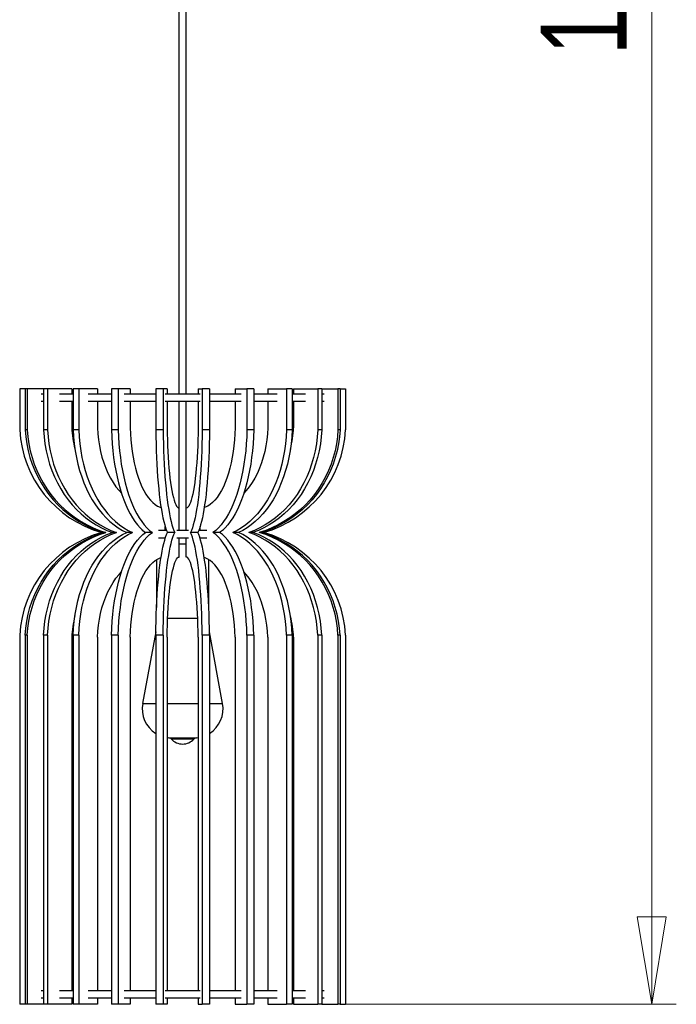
# Model space of a CAD drawing. Header units: millimetres. Extents: x 124 to 182, y 72 to 201.
# Tile 1 of 4: x 124 to 151, y 72 to 112. Entities that reach past the tile are written whole.
import ezdxf

# ---------------------------------------------------------------- set-up
doc = ezdxf.new("R2010")
doc.units = ezdxf.units.MM
doc.styles.add('SLDTEXTSTYLE0', font='TXT', dxfattribs={"width": 0.75})
doc.dimstyles.new('SLDDIMSTYLE0', dxfattribs={"dimtxt": 3.5, "dimasz": 3.556, "dimexe": 0, "dimexo": 0.0625, "dimgap": 0.875, "dimtad": 1, "dimdec": 0, "dimlfac": 20, "dimrnd": 1e-09, "dimzin": 12, "dimdsep": 46, "dimtxsty": 'SLDTEXTSTYLE0', "dimblk1": 'CLOSED', "dimblk2": 'CLOSED', "dimsah": 1, "dimcen": 0.09, "dimadec": 0, "dimazin": 3, "dimtfac": 1, "dimtdec": 0, "dimtofl": 0, "dimtmove": 0, "dimatfit": 3, "dimldrblk": 'CLOSED', "dimfxl": 0, "dimfrac": 2, "dimtolj": 1, "dimtzin": 12, "dimarcsym": 0})

# ---------------------------------------------------------------- blocks, each defined once
blk = doc.blocks.new('_Closed')
at = {"color": 0, "linetype": 'ByBlock', "lineweight": -2}
for p, q in [((-1, 0.166667), (0, 0)), ((-1, 0.166667), (-1, -0.166667)), ((0, 0), (-1, -0.166667)), ((0, 0), (-1, 0))]:
    blk.add_line(p, q, dxfattribs=at)
blk = doc.blocks.new('_D')
at = {"color": 7, "linetype": 'Continuous', "lineweight": 0}
for p, q in [((133.072, 151.524), (150.767, 151.524)), ((149.767, 151.524), (149.767, 71.524)), ((135.923, 71.524), (150.767, 71.524))]:
    blk.add_line(p, q, dxfattribs=at)
at = {"color": 7, "linetype": 'Continuous', "lineweight": 18, "xscale": 3.556, "yscale": 3.556}
for p, rotation in [((149.767, 151.524, -7.485), 90.0000000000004), ((149.767, 71.524, -7.485), 270.0000000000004)]:
    blk.add_blockref('_Closed', p, dxfattribs=dict(at, rotation=rotation))
at = {"color": 7, "linetype": 'Continuous', "lineweight": 18, "insert": (145.255, 110.084), "char_height": 3.5, "attachment_point": 1, "rotation": 90, "style": 'SLDTEXTSTYLE0'}
blk.add_mtext('1600', dxfattribs=at)

msp = doc.modelspace()

# ---------------------------------------------------------------- linework, layer by layer
at = {"color": 7, "linetype": 'Continuous', "lineweight": 25}
for p, q in [((130.547, 147.724), (130.547, 96.317)), ((130.847, 96.317), (130.847, 147.724)), ((124.072, 96.524), (124.072, 94.857)), ((124.299, 96.524), (124.072, 96.524)), ((124.383, 96.524), (124.299, 96.524)), ((124.299, 96.524), (124.299, 94.857)), ((124.383, 96.524), (124.383, 94.857)), ((125.043, 96.524), (124.383, 96.524)), ((125.043, 96.524), (125.043, 94.857)), ((125.205, 96.524), (125.043, 96.524)), ((125.205, 96.524), (125.205, 94.857)), ((126.187, 96.524), (125.205, 96.524)), ((126.187, 96.524), (126.187, 96.317)), ((126.246, 96.524), (126.246, 94.857)), ((126.472, 96.524), (126.246, 96.524)), ((126.472, 96.524), (126.472, 94.857)), ((127.236, 96.524), (126.472, 96.524)), ((127.236, 96.524), (127.236, 96.317)), ((127.809, 96.524), (127.809, 94.857)), ((128.082, 96.524), (127.809, 96.524)), ((128.082, 96.524), (128.082, 94.857)), ((128.566, 96.524), (128.082, 96.524)), ((128.566, 96.524), (128.566, 96.317)), ((129.903, 96.524), (129.606, 96.524)), ((129.606, 96.524), (129.606, 94.857)), ((129.903, 96.524), (129.903, 94.857)), ((130.069, 96.524), (129.903, 96.524)), ((130.069, 96.524), (130.069, 96.317)), ((131.326, 96.524), (131.326, 96.317)), ((131.326, 96.524), (131.492, 96.524)), ((131.492, 96.524), (131.492, 94.857)), ((131.789, 96.524), (131.492, 96.524)), ((131.789, 96.524), (131.789, 94.857)), ((132.829, 96.524), (132.829, 96.317)), ((132.829, 96.524), (133.313, 96.524)), ((133.313, 96.524), (133.313, 94.857)), ((133.586, 96.524), (133.313, 96.524)), ((133.586, 96.524), (133.586, 94.857)), ((134.159, 96.524), (134.159, 96.317)), ((134.159, 96.524), (134.923, 96.524)), ((134.923, 96.524), (134.923, 94.857)), ((135.149, 96.524), (134.923, 96.524)), ((135.149, 96.524), (135.149, 94.857)), ((135.208, 96.524), (135.208, 96.317)), ((135.208, 96.524), (136.19, 96.524)), ((136.19, 96.524), (136.19, 94.857)), ((136.352, 96.524), (136.19, 96.524)), ((136.352, 96.524), (137.012, 96.524)), ((136.352, 96.524), (136.352, 94.857)), ((137.012, 96.524), (137.012, 94.857)), ((137.096, 96.524), (137.012, 96.524)), ((137.096, 96.524), (137.322, 96.524)), ((137.096, 96.524), (137.096, 94.857)), ((137.322, 96.524), (137.322, 94.857)), ((125.043, 96.317), (124.945, 96.317)), ((125.043, 96.017), (124.945, 96.017)), ((126.246, 96.317), (125.698, 96.317)), ((126.246, 96.017), (125.698, 96.017)), ((126.187, 96.017), (126.187, 94.948)), ((127.809, 96.317), (126.856, 96.317)), ((127.809, 96.017), (126.856, 96.017)), ((127.236, 96.017), (127.236, 94.948)), ((129.606, 96.317), (128.325, 96.317)), ((129.606, 96.017), (128.325, 96.017)), ((128.566, 96.017), (128.566, 94.948)), ((131.409, 96.317), (129.986, 96.317)), ((131.409, 96.017), (129.986, 96.017)), ((130.069, 96.017), (130.069, 94.948)), ((130.547, 96.017), (130.547, 91.687)), ((130.847, 91.687), (130.847, 96.017)), ((131.326, 96.017), (131.326, 94.948)), ((133.07, 96.317), (131.789, 96.317)), ((133.07, 96.017), (131.789, 96.017)), ((132.829, 96.017), (132.829, 94.948)), ((134.539, 96.317), (133.586, 96.317)), ((134.539, 96.017), (133.586, 96.017)), ((134.159, 96.017), (134.159, 94.948)), ((135.697, 96.317), (135.149, 96.317)), ((135.697, 96.017), (135.149, 96.017)), ((135.208, 96.017), (135.208, 94.948)), ((136.45, 96.317), (136.352, 96.317)), ((136.45, 96.017), (136.352, 96.017)), ((124.383, 94.857), (124.299, 94.857)), ((125.205, 94.857), (125.043, 94.857)), ((126.472, 94.857), (126.246, 94.857)), ((128.082, 94.857), (127.809, 94.857)), ((129.903, 94.857), (129.606, 94.857)), ((131.789, 94.857), (131.492, 94.857)), ((133.586, 94.857), (133.313, 94.857)), ((135.149, 94.857), (134.923, 94.857)), ((136.352, 94.857), (136.19, 94.857)), ((137.096, 94.857), (137.012, 94.857)), ((130.555, 90.767), (130.555, 91.686)), ((130.84, 90.767), (130.84, 91.686)), ((129.986, 90.767), (129.986, 90.936)), ((131.409, 90.767), (131.409, 90.936)), ((127.581, 90.69), (127.497, 90.69)), ((128.009, 90.69), (127.847, 90.69)), ((128.655, 90.69), (128.429, 90.69)), ((129.092, 90.767), (129.045, 90.767)), ((129.467, 90.69), (129.194, 90.69)), ((130.046, 90.767), (129.713, 90.767)), ((129.986, 90.467), (129.713, 90.467)), ((129.986, 90.445), (129.986, 90.467)), ((130.378, 90.69), (130.081, 90.69)), ((130.933, 90.767), (130.462, 90.767)), ((130.933, 90.467), (130.462, 90.467)), ((130.555, 89.694), (130.555, 90.467)), ((130.84, 89.694), (130.84, 90.467)), ((131.314, 90.69), (131.017, 90.69)), ((131.682, 90.767), (131.349, 90.767)), ((131.682, 90.467), (131.402, 90.467)), ((131.409, 90.445), (131.409, 90.467)), ((132.201, 90.69), (131.928, 90.69)), ((132.35, 90.767), (132.303, 90.767)), ((132.966, 90.69), (132.74, 90.69)), ((133.548, 90.69), (133.386, 90.69)), ((133.898, 90.69), (133.814, 90.69)), ((129.635, 89.588), (129.635, 87.644)), ((131.76, 87.644), (131.76, 89.588)), ((130.088, 87.217), (130.697, 87.217)), ((130.697, 87.217), (131.307, 87.217)), ((124.072, 86.524), (124.072, 71.524)), ((124.383, 86.524), (124.299, 86.524)), ((124.299, 86.524), (124.299, 71.524)), ((124.383, 86.524), (124.383, 71.524)), ((125.205, 86.524), (125.043, 86.524)), ((125.043, 86.524), (125.043, 71.524)), ((125.205, 86.524), (125.205, 71.524)), ((126.187, 86.433), (126.187, 72.067)), ((126.472, 86.524), (126.246, 86.524)), ((126.246, 86.524), (126.246, 71.524)), ((126.472, 86.524), (126.472, 71.524)), ((127.236, 86.433), (127.236, 72.067)), ((128.082, 86.524), (127.809, 86.524)), ((127.809, 86.524), (127.809, 71.524)), ((128.082, 86.524), (128.082, 71.524)), ((128.566, 86.433), (128.566, 72.067)), ((129.607, 86.657), (129.072, 83.748)), ((129.903, 86.524), (129.606, 86.524)), ((129.606, 86.524), (129.606, 71.524)), ((129.903, 86.524), (129.903, 71.524)), ((130.069, 86.433), (130.069, 72.067)), ((131.326, 86.433), (131.326, 72.067)), ((131.789, 86.524), (131.492, 86.524)), ((131.492, 86.524), (131.492, 71.524)), ((132.322, 83.748), (131.787, 86.657)), ((131.789, 86.524), (131.789, 71.524)), ((132.829, 86.433), (132.829, 72.067)), ((133.313, 86.524), (133.313, 71.524)), ((133.586, 86.524), (133.313, 86.524)), ((133.586, 86.524), (133.586, 71.524)), ((134.159, 86.433), (134.159, 72.067)), ((134.923, 86.524), (134.923, 71.524)), ((135.149, 86.524), (134.923, 86.524)), ((135.149, 86.524), (135.149, 71.524)), ((135.208, 86.433), (135.208, 72.067)), ((136.19, 86.524), (136.19, 71.524)), ((136.352, 86.524), (136.19, 86.524)), ((136.352, 86.524), (136.352, 71.524)), ((137.012, 86.524), (137.012, 71.524)), ((137.096, 86.524), (137.012, 86.524)), ((137.096, 86.524), (137.096, 71.524)), ((137.322, 86.524), (137.322, 71.524)), ((130.069, 82.359), (130.136, 82.352)), ((131.258, 82.352), (131.326, 82.359)), ((125.043, 72.067), (124.945, 72.067)), ((126.246, 72.067), (125.698, 72.067)), ((127.809, 72.067), (126.856, 72.067)), ((129.606, 72.067), (128.325, 72.067)), ((131.409, 72.067), (129.986, 72.067)), ((133.07, 72.067), (131.789, 72.067)), ((134.539, 72.067), (133.586, 72.067)), ((135.697, 72.067), (135.149, 72.067)), ((136.45, 72.067), (136.352, 72.067)), ((125.043, 71.767), (124.945, 71.767)), ((126.246, 71.767), (125.698, 71.767)), ((126.187, 71.767), (126.187, 71.524)), ((127.809, 71.767), (126.856, 71.767)), ((127.236, 71.767), (127.236, 71.524)), ((129.606, 71.767), (128.325, 71.767)), ((128.566, 71.767), (128.566, 71.524)), ((131.409, 71.767), (129.986, 71.767)), ((130.069, 71.767), (130.069, 71.524)), ((131.326, 71.767), (131.326, 71.524)), ((133.07, 71.767), (131.789, 71.767)), ((132.829, 71.767), (132.829, 71.524)), ((134.539, 71.767), (133.586, 71.767)), ((134.159, 71.767), (134.159, 71.524)), ((135.697, 71.767), (135.149, 71.767)), ((135.208, 71.767), (135.208, 71.524)), ((136.45, 71.767), (136.352, 71.767)), ((124.299, 71.524), (124.072, 71.524)), ((124.383, 71.524), (124.299, 71.524)), ((125.043, 71.524), (124.383, 71.524)), ((125.205, 71.524), (125.043, 71.524)), ((126.187, 71.524), (125.205, 71.524)), ((126.472, 71.524), (126.246, 71.524)), ((127.236, 71.524), (126.472, 71.524)), ((128.082, 71.524), (127.809, 71.524)), ((128.566, 71.524), (128.082, 71.524)), ((129.903, 71.524), (129.606, 71.524)), ((130.069, 71.524), (129.903, 71.524)), ((131.326, 71.524), (131.492, 71.524)), ((131.789, 71.524), (131.492, 71.524)), ((132.829, 71.524), (133.313, 71.524)), ((133.586, 71.524), (133.313, 71.524)), ((134.159, 71.524), (134.923, 71.524)), ((135.149, 71.524), (134.923, 71.524)), ((135.208, 71.524), (136.19, 71.524)), ((136.352, 71.524), (136.19, 71.524)), ((136.352, 71.524), (137.012, 71.524)), ((137.096, 71.524), (137.012, 71.524)), ((137.096, 71.524), (137.322, 71.524))]:
    msp.add_line(p, q, dxfattribs=at)
at = {"color": 8, "linetype": 'Continuous', "lineweight": 25}
for p, q in [((130.697, 90.217), (130.555, 90.217)), ((130.84, 90.217), (130.697, 90.217)), ((129.072, 83.748), (129.606, 83.748)), ((130.069, 83.748), (131.326, 83.748)), ((131.789, 83.748), (132.322, 83.748)), ((130.136, 82.352), (131.041, 82.352)), ((130.235, 82.303), (130.981, 82.303)), ((130.981, 82.303), (131.16, 82.303)), ((131.041, 82.352), (131.258, 82.352))]:
    msp.add_line(p, q, dxfattribs=at)
at = {"color": 7, "linetype": 'Continuous', "lineweight": 25, "flags": 128}
for points in [[(124.299, 94.857), (124.322, 94.573), (124.362, 94.292), (124.419, 94.013), (124.492, 93.739), (124.582, 93.47), (124.687, 93.207), (124.808, 92.952), (124.943, 92.705), (125.093, 92.467), (125.257, 92.239), (125.434, 92.023), (125.624, 91.818), (125.826, 91.626), (126.038, 91.447), (126.261, 91.282), (126.493, 91.132), (126.734, 90.998), (126.982, 90.879), (127.237, 90.776), (127.497, 90.69)], [(124.383, 94.857), (124.406, 94.573), (124.447, 94.292), (124.503, 94.013), (124.577, 93.739), (124.666, 93.47), (124.771, 93.207), (124.892, 92.952), (125.028, 92.705), (125.178, 92.467), (125.342, 92.239), (125.519, 92.023), (125.709, 91.818), (125.91, 91.626), (126.123, 91.447), (126.345, 91.282), (126.577, 91.132), (126.818, 90.998), (127.066, 90.879), (127.321, 90.776), (127.581, 90.69)], [(125.043, 94.857), (125.064, 94.573), (125.099, 94.292), (125.149, 94.013), (125.213, 93.739), (125.291, 93.47), (125.383, 93.207), (125.489, 92.952), (125.608, 92.705), (125.74, 92.467), (125.884, 92.239), (126.039, 92.023), (126.205, 91.818), (126.382, 91.626), (126.568, 91.447), (126.764, 91.282), (126.967, 91.132), (127.178, 90.998), (127.396, 90.879), (127.619, 90.776), (127.847, 90.69)], [(125.205, 94.857), (125.226, 94.573), (125.261, 94.292), (125.311, 94.013), (125.375, 93.739), (125.453, 93.47), (125.546, 93.207), (125.651, 92.952), (125.77, 92.705), (125.902, 92.467), (126.046, 92.239), (126.201, 92.023), (126.367, 91.818), (126.544, 91.626), (126.73, 91.447), (126.926, 91.282), (127.129, 91.132), (127.34, 90.998), (127.558, 90.879), (127.781, 90.776), (128.009, 90.69)], [(126.246, 94.857), (126.262, 94.573), (126.289, 94.292), (126.328, 94.013), (126.378, 93.739), (126.439, 93.47), (126.511, 93.207), (126.593, 92.952), (126.686, 92.705), (126.788, 92.467), (126.9, 92.239), (127.021, 92.023), (127.15, 91.818), (127.288, 91.626), (127.433, 91.447), (127.585, 91.282), (127.743, 91.132), (127.908, 90.998), (128.077, 90.879), (128.251, 90.776), (128.429, 90.69)], [(126.472, 94.857), (126.488, 94.573), (126.516, 94.292), (126.554, 94.013), (126.604, 93.739), (126.666, 93.47), (126.737, 93.207), (126.82, 92.952), (126.912, 92.705), (127.015, 92.467), (127.127, 92.239), (127.248, 92.023), (127.377, 91.818), (127.515, 91.626), (127.66, 91.447), (127.812, 91.282), (127.97, 91.132), (128.134, 90.998), (128.304, 90.879), (128.478, 90.776), (128.655, 90.69)], [(127.236, 94.948), (127.25, 94.7), (127.275, 94.455), (127.312, 94.213), (127.36, 93.976), (127.419, 93.745), (127.489, 93.521), (127.57, 93.306), (127.66, 93.1), (127.76, 92.904), (127.87, 92.72), (127.987, 92.549), (128.112, 92.391), (128.209, 92.284)], [(127.809, 94.857), (127.819, 94.573), (127.836, 94.292), (127.861, 94.013), (127.893, 93.739), (127.931, 93.47), (127.977, 93.207), (128.029, 92.952), (128.088, 92.705), (128.153, 92.467), (128.224, 92.239), (128.301, 92.023), (128.383, 91.818), (128.47, 91.626), (128.562, 91.447), (128.658, 91.282), (128.759, 91.132), (128.863, 90.998), (128.971, 90.879), (129.081, 90.776), (129.194, 90.69)], [(128.082, 94.857), (128.092, 94.573), (128.109, 94.292), (128.134, 94.013), (128.166, 93.739), (128.204, 93.47), (128.25, 93.207), (128.302, 92.952), (128.361, 92.705), (128.426, 92.467), (128.497, 92.239), (128.574, 92.023), (128.656, 91.818), (128.743, 91.626), (128.835, 91.447), (128.931, 91.282), (129.032, 91.132), (129.136, 90.998), (129.243, 90.879), (129.354, 90.776), (129.467, 90.69)], [(128.566, 94.948), (128.575, 94.7), (128.591, 94.455), (128.614, 94.213), (128.645, 93.976), (128.682, 93.745), (128.727, 93.521), (128.778, 93.306), (128.835, 93.1), (128.899, 92.904), (128.968, 92.72), (129.043, 92.549), (129.122, 92.391), (129.206, 92.247), (129.295, 92.119), (129.386, 92.006), (129.481, 91.909), (129.579, 91.83), (129.679, 91.767), (129.78, 91.722), (129.819, 91.71)], [(129.606, 94.857), (129.61, 94.573), (129.616, 94.292), (129.624, 94.013), (129.635, 93.739), (129.648, 93.47), (129.664, 93.207), (129.682, 92.952), (129.702, 92.705), (129.724, 92.467), (129.748, 92.239), (129.775, 92.023), (129.803, 91.818), (129.833, 91.626), (129.864, 91.447), (129.897, 91.282), (129.932, 91.132), (129.967, 90.998), (130.004, 90.879), (130.042, 90.776), (130.081, 90.69)], [(129.903, 94.857), (129.907, 94.573), (129.913, 94.292), (129.921, 94.013), (129.932, 93.739), (129.945, 93.47), (129.961, 93.207), (129.979, 92.952), (129.999, 92.705), (130.021, 92.467), (130.045, 92.239), (130.072, 92.023), (130.1, 91.818), (130.13, 91.626), (130.161, 91.447), (130.194, 91.282), (130.229, 91.132), (130.264, 90.998), (130.301, 90.879), (130.339, 90.776), (130.378, 90.69)], [(130.069, 94.948), (130.072, 94.7), (130.078, 94.455), (130.086, 94.213), (130.096, 93.976), (130.109, 93.745), (130.124, 93.521), (130.142, 93.306), (130.161, 93.1), (130.183, 92.904), (130.207, 92.72), (130.232, 92.549), (130.26, 92.391), (130.288, 92.247), (130.319, 92.119), (130.35, 92.006), (130.383, 91.909), (130.416, 91.83), (130.45, 91.767), (130.485, 91.722), (130.52, 91.695), (130.555, 91.686)], [(131.326, 94.948), (131.323, 94.7), (131.317, 94.455), (131.309, 94.213), (131.299, 93.976), (131.286, 93.745), (131.271, 93.521), (131.253, 93.306), (131.234, 93.1), (131.212, 92.904), (131.188, 92.72), (131.163, 92.549), (131.135, 92.391), (131.107, 92.247), (131.076, 92.119), (131.045, 92.006), (131.012, 91.909), (130.979, 91.83), (130.945, 91.767), (130.91, 91.722), (130.875, 91.695), (130.84, 91.686)], [(131.492, 94.857), (131.488, 94.573), (131.482, 94.292), (131.474, 94.013), (131.463, 93.739), (131.45, 93.47), (131.434, 93.207), (131.416, 92.952), (131.396, 92.705), (131.374, 92.467), (131.35, 92.239), (131.323, 92.023), (131.295, 91.818), (131.265, 91.626), (131.234, 91.447), (131.201, 91.282), (131.166, 91.132), (131.131, 90.998), (131.094, 90.879), (131.056, 90.776), (131.017, 90.69)], [(131.789, 94.857), (131.785, 94.573), (131.779, 94.292), (131.771, 94.013), (131.76, 93.739), (131.747, 93.47), (131.731, 93.207), (131.713, 92.952), (131.693, 92.705), (131.671, 92.467), (131.647, 92.239), (131.62, 92.023), (131.592, 91.818), (131.562, 91.626), (131.531, 91.447), (131.498, 91.282), (131.463, 91.132), (131.428, 90.998), (131.391, 90.879), (131.353, 90.776), (131.314, 90.69)], [(132.829, 94.948), (132.82, 94.7), (132.804, 94.455), (132.781, 94.213), (132.75, 93.976), (132.713, 93.745), (132.668, 93.521), (132.617, 93.306), (132.56, 93.1), (132.496, 92.904), (132.427, 92.72), (132.352, 92.549), (132.273, 92.391), (132.189, 92.247), (132.1, 92.119), (132.009, 92.006), (131.914, 91.909), (131.816, 91.83), (131.716, 91.767), (131.615, 91.722), (131.576, 91.71)], [(133.313, 94.857), (133.303, 94.573), (133.286, 94.292), (133.261, 94.013), (133.229, 93.739), (133.191, 93.47), (133.145, 93.207), (133.093, 92.952), (133.034, 92.705), (132.969, 92.467), (132.898, 92.239), (132.821, 92.023), (132.739, 91.818), (132.652, 91.626), (132.56, 91.447), (132.464, 91.282), (132.363, 91.132), (132.259, 90.998), (132.151, 90.879), (132.041, 90.776), (131.928, 90.69)], [(133.586, 94.857), (133.576, 94.573), (133.559, 94.292), (133.534, 94.013), (133.502, 93.739), (133.464, 93.47), (133.418, 93.207), (133.366, 92.952), (133.307, 92.705), (133.242, 92.467), (133.171, 92.239), (133.094, 92.023), (133.012, 91.818), (132.925, 91.626), (132.833, 91.447), (132.736, 91.282), (132.636, 91.132), (132.532, 90.998), (132.424, 90.879), (132.314, 90.776), (132.201, 90.69)], [(134.923, 94.857), (134.907, 94.573), (134.879, 94.292), (134.84, 94.013), (134.79, 93.739), (134.729, 93.47), (134.658, 93.207), (134.575, 92.952), (134.483, 92.705), (134.38, 92.467), (134.268, 92.239), (134.147, 92.023), (134.018, 91.818), (133.88, 91.626), (133.735, 91.447), (133.583, 91.282), (133.425, 91.132), (133.261, 90.998), (133.091, 90.879), (132.917, 90.776), (132.74, 90.69)], [(135.149, 94.857), (135.133, 94.573), (135.106, 94.292), (135.067, 94.013), (135.017, 93.739), (134.956, 93.47), (134.884, 93.207), (134.802, 92.952), (134.709, 92.705), (134.607, 92.467), (134.495, 92.239), (134.374, 92.023), (134.245, 91.818), (134.107, 91.626), (133.962, 91.447), (133.81, 91.282), (133.652, 91.132), (133.487, 90.998), (133.318, 90.879), (133.144, 90.776), (132.966, 90.69)], [(134.159, 94.948), (134.145, 94.7), (134.12, 94.455), (134.083, 94.213), (134.035, 93.976), (133.976, 93.745), (133.906, 93.521), (133.825, 93.306), (133.735, 93.1), (133.635, 92.904), (133.525, 92.72), (133.408, 92.549), (133.282, 92.391), (133.186, 92.284)], [(136.19, 94.857), (136.169, 94.573), (136.134, 94.292), (136.084, 94.013), (136.02, 93.739), (135.942, 93.47), (135.849, 93.207), (135.743, 92.952), (135.625, 92.705), (135.493, 92.467), (135.349, 92.239), (135.194, 92.023), (135.028, 91.818), (134.851, 91.626), (134.665, 91.447), (134.469, 91.282), (134.266, 91.132), (134.055, 90.998), (133.837, 90.879), (133.614, 90.776), (133.386, 90.69)], [(136.352, 94.857), (136.331, 94.573), (136.296, 94.292), (136.246, 94.013), (136.182, 93.739), (136.104, 93.47), (136.011, 93.207), (135.906, 92.952), (135.787, 92.705), (135.655, 92.467), (135.511, 92.239), (135.356, 92.023), (135.19, 91.818), (135.013, 91.626), (134.827, 91.447), (134.631, 91.282), (134.428, 91.132), (134.217, 90.998), (133.999, 90.879), (133.776, 90.776), (133.548, 90.69)], [(137.012, 94.857), (136.989, 94.573), (136.948, 94.292), (136.892, 94.013), (136.818, 93.739), (136.729, 93.47), (136.624, 93.207), (136.503, 92.952), (136.367, 92.705), (136.217, 92.467), (136.053, 92.239), (135.876, 92.023), (135.686, 91.818), (135.485, 91.626), (135.272, 91.447), (135.05, 91.282), (134.817, 91.132), (134.577, 90.998), (134.329, 90.879), (134.074, 90.776), (133.814, 90.69)], [(137.096, 94.857), (137.073, 94.573), (137.033, 94.292), (136.976, 94.013), (136.903, 93.739), (136.813, 93.47), (136.708, 93.207), (136.587, 92.952), (136.452, 92.705), (136.302, 92.467), (136.138, 92.239), (135.961, 92.023), (135.771, 91.818), (135.569, 91.626), (135.357, 91.447), (135.134, 91.282), (134.902, 91.132), (134.661, 90.998), (134.413, 90.879), (134.158, 90.776), (133.898, 90.69)], [(124.299, 86.524), (124.322, 86.807), (124.362, 87.089), (124.419, 87.367), (124.492, 87.641), (124.582, 87.91), (124.687, 88.173), (124.808, 88.428), (124.943, 88.675), (125.093, 88.913), (125.257, 89.141), (125.434, 89.358), (125.624, 89.562), (125.826, 89.755), (126.038, 89.933), (126.261, 90.098), (126.493, 90.248), (126.734, 90.383), (126.982, 90.502), (127.237, 90.604), (127.497, 90.69)], [(124.383, 86.524), (124.406, 86.807), (124.447, 87.089), (124.503, 87.367), (124.577, 87.641), (124.666, 87.91), (124.771, 88.173), (124.892, 88.428), (125.028, 88.675), (125.178, 88.913), (125.342, 89.141), (125.519, 89.358), (125.709, 89.562), (125.91, 89.755), (126.123, 89.933), (126.345, 90.098), (126.577, 90.248), (126.818, 90.383), (127.066, 90.502), (127.321, 90.604), (127.581, 90.69)], [(125.043, 86.524), (125.064, 86.807), (125.099, 87.089), (125.149, 87.367), (125.213, 87.641), (125.291, 87.91), (125.383, 88.173), (125.489, 88.428), (125.608, 88.675), (125.74, 88.913), (125.884, 89.141), (126.039, 89.358), (126.205, 89.562), (126.382, 89.755), (126.568, 89.933), (126.764, 90.098), (126.967, 90.248), (127.178, 90.383), (127.396, 90.502), (127.619, 90.604), (127.847, 90.69)], [(125.205, 86.524), (125.226, 86.807), (125.261, 87.089), (125.311, 87.367), (125.375, 87.641), (125.453, 87.91), (125.546, 88.173), (125.651, 88.428), (125.77, 88.675), (125.902, 88.913), (126.046, 89.141), (126.201, 89.358), (126.367, 89.562), (126.544, 89.755), (126.73, 89.933), (126.926, 90.098), (127.129, 90.248), (127.34, 90.383), (127.558, 90.502), (127.781, 90.604), (128.009, 90.69)], [(126.246, 86.524), (126.262, 86.807), (126.289, 87.089), (126.328, 87.367), (126.378, 87.641), (126.439, 87.91), (126.511, 88.173), (126.593, 88.428), (126.686, 88.675), (126.788, 88.913), (126.9, 89.141), (127.021, 89.358), (127.15, 89.562), (127.288, 89.755), (127.433, 89.933), (127.585, 90.098), (127.743, 90.248), (127.908, 90.383), (128.077, 90.502), (128.251, 90.604), (128.429, 90.69)], [(126.472, 86.524), (126.488, 86.807), (126.516, 87.089), (126.554, 87.367), (126.604, 87.641), (126.666, 87.91), (126.737, 88.173), (126.82, 88.428), (126.912, 88.675), (127.015, 88.913), (127.127, 89.141), (127.248, 89.358), (127.377, 89.562), (127.515, 89.755), (127.66, 89.933), (127.812, 90.098), (127.97, 90.248), (128.134, 90.383), (128.304, 90.502), (128.478, 90.604), (128.655, 90.69)], [(127.809, 86.524), (127.819, 86.807), (127.836, 87.089), (127.861, 87.367), (127.893, 87.641), (127.931, 87.91), (127.977, 88.173), (128.029, 88.428), (128.088, 88.675), (128.153, 88.913), (128.224, 89.141), (128.301, 89.358), (128.383, 89.562), (128.47, 89.755), (128.562, 89.933), (128.658, 90.098), (128.759, 90.248), (128.863, 90.383), (128.971, 90.502), (129.081, 90.604), (129.194, 90.69)], [(128.082, 86.524), (128.092, 86.807), (128.109, 87.089), (128.134, 87.367), (128.166, 87.641), (128.204, 87.91), (128.25, 88.173), (128.302, 88.428), (128.361, 88.675), (128.426, 88.913), (128.497, 89.141), (128.574, 89.358), (128.656, 89.562), (128.743, 89.755), (128.835, 89.933), (128.931, 90.098), (129.032, 90.248), (129.136, 90.383), (129.243, 90.502), (129.354, 90.604), (129.467, 90.69)], [(129.606, 86.524), (129.61, 86.807), (129.616, 87.089), (129.624, 87.367), (129.635, 87.641), (129.648, 87.91), (129.664, 88.173), (129.682, 88.428), (129.702, 88.675), (129.724, 88.913), (129.748, 89.141), (129.775, 89.358), (129.803, 89.562), (129.833, 89.755), (129.864, 89.933), (129.897, 90.098), (129.932, 90.248), (129.967, 90.383), (130.004, 90.502), (130.042, 90.604), (130.081, 90.69)], [(129.903, 86.524), (129.907, 86.807), (129.913, 87.089), (129.921, 87.367), (129.932, 87.641), (129.945, 87.91), (129.961, 88.173), (129.979, 88.428), (129.999, 88.675), (130.021, 88.913), (130.045, 89.141), (130.072, 89.358), (130.1, 89.562), (130.13, 89.755), (130.161, 89.933), (130.194, 90.098), (130.229, 90.248), (130.264, 90.383), (130.301, 90.502), (130.339, 90.604), (130.378, 90.69)], [(131.492, 86.524), (131.488, 86.807), (131.482, 87.089), (131.474, 87.367), (131.463, 87.641), (131.45, 87.91), (131.434, 88.173), (131.416, 88.428), (131.396, 88.675), (131.374, 88.913), (131.35, 89.141), (131.323, 89.358), (131.295, 89.562), (131.265, 89.755), (131.234, 89.933), (131.201, 90.098), (131.166, 90.248), (131.131, 90.383), (131.094, 90.502), (131.056, 90.604), (131.017, 90.69)], [(131.789, 86.524), (131.785, 86.807), (131.779, 87.089), (131.771, 87.367), (131.76, 87.641), (131.747, 87.91), (131.731, 88.173), (131.713, 88.428), (131.693, 88.675), (131.671, 88.913), (131.647, 89.141), (131.62, 89.358), (131.592, 89.562), (131.562, 89.755), (131.531, 89.933), (131.498, 90.098), (131.463, 90.248), (131.428, 90.383), (131.391, 90.502), (131.353, 90.604), (131.314, 90.69)], [(133.313, 86.524), (133.303, 86.807), (133.286, 87.089), (133.261, 87.367), (133.229, 87.641), (133.191, 87.91), (133.145, 88.173), (133.093, 88.428), (133.034, 88.675), (132.969, 88.913), (132.898, 89.141), (132.821, 89.358), (132.739, 89.562), (132.652, 89.755), (132.56, 89.933), (132.464, 90.098), (132.363, 90.248), (132.259, 90.383), (132.151, 90.502), (132.041, 90.604), (131.928, 90.69)], [(133.586, 86.524), (133.576, 86.807), (133.559, 87.089), (133.534, 87.367), (133.502, 87.641), (133.464, 87.91), (133.418, 88.173), (133.366, 88.428), (133.307, 88.675), (133.242, 88.913), (133.171, 89.141), (133.094, 89.358), (133.012, 89.562), (132.925, 89.755), (132.833, 89.933), (132.736, 90.098), (132.636, 90.248), (132.532, 90.383), (132.424, 90.502), (132.314, 90.604), (132.201, 90.69)], [(134.923, 86.524), (134.907, 86.807), (134.879, 87.089), (134.84, 87.367), (134.79, 87.641), (134.729, 87.91), (134.658, 88.173), (134.575, 88.428), (134.483, 88.675), (134.38, 88.913), (134.268, 89.141), (134.147, 89.358), (134.018, 89.562), (133.88, 89.755), (133.735, 89.933), (133.583, 90.098), (133.425, 90.248), (133.261, 90.383), (133.091, 90.502), (132.917, 90.604), (132.74, 90.69)], [(135.149, 86.524), (135.133, 86.807), (135.106, 87.089), (135.067, 87.367), (135.017, 87.641), (134.956, 87.91), (134.884, 88.173), (134.802, 88.428), (134.709, 88.675), (134.607, 88.913), (134.495, 89.141), (134.374, 89.358), (134.245, 89.562), (134.107, 89.755), (133.962, 89.933), (133.81, 90.098), (133.652, 90.248), (133.487, 90.383), (133.318, 90.502), (133.144, 90.604), (132.966, 90.69)], [(136.19, 86.524), (136.169, 86.807), (136.134, 87.089), (136.084, 87.367), (136.02, 87.641), (135.942, 87.91), (135.849, 88.173), (135.743, 88.428), (135.625, 88.675), (135.493, 88.913), (135.349, 89.141), (135.194, 89.358), (135.028, 89.562), (134.851, 89.755), (134.665, 89.933), (134.469, 90.098), (134.266, 90.248), (134.055, 90.383), (133.837, 90.502), (133.614, 90.604), (133.386, 90.69)], [(136.352, 86.524), (136.331, 86.807), (136.296, 87.089), (136.246, 87.367), (136.182, 87.641), (136.104, 87.91), (136.011, 88.173), (135.906, 88.428), (135.787, 88.675), (135.655, 88.913), (135.511, 89.141), (135.356, 89.358), (135.19, 89.562), (135.013, 89.755), (134.827, 89.933), (134.631, 90.098), (134.428, 90.248), (134.217, 90.383), (133.999, 90.502), (133.776, 90.604), (133.548, 90.69)], [(137.012, 86.524), (136.989, 86.807), (136.948, 87.089), (136.892, 87.367), (136.818, 87.641), (136.729, 87.91), (136.624, 88.173), (136.503, 88.428), (136.367, 88.675), (136.217, 88.913), (136.053, 89.141), (135.876, 89.358), (135.686, 89.562), (135.485, 89.755), (135.272, 89.933), (135.05, 90.098), (134.817, 90.248), (134.577, 90.383), (134.329, 90.502), (134.074, 90.604), (133.814, 90.69)], [(137.096, 86.524), (137.073, 86.807), (137.033, 87.089), (136.976, 87.367), (136.903, 87.641), (136.813, 87.91), (136.708, 88.173), (136.587, 88.428), (136.452, 88.675), (136.302, 88.913), (136.138, 89.141), (135.961, 89.358), (135.771, 89.562), (135.569, 89.755), (135.357, 89.933), (135.134, 90.098), (134.902, 90.248), (134.661, 90.383), (134.413, 90.502), (134.158, 90.604), (133.898, 90.69)], [(128.566, 86.433), (128.575, 86.68), (128.591, 86.925), (128.614, 87.167), (128.645, 87.404), (128.682, 87.635), (128.727, 87.859), (128.778, 88.075), (128.835, 88.281), (128.899, 88.476), (128.968, 88.66), (129.043, 88.832), (129.122, 88.99), (129.206, 89.133), (129.295, 89.262), (129.386, 89.375), (129.481, 89.471), (129.579, 89.551), (129.679, 89.613), (129.78, 89.658), (129.819, 89.67)], [(130.069, 86.433), (130.072, 86.68), (130.078, 86.925), (130.086, 87.167), (130.096, 87.404), (130.109, 87.635), (130.124, 87.859), (130.142, 88.075), (130.161, 88.281), (130.183, 88.476), (130.207, 88.66), (130.232, 88.832), (130.26, 88.99), (130.288, 89.133), (130.319, 89.262), (130.35, 89.375), (130.383, 89.471), (130.416, 89.551), (130.45, 89.613), (130.485, 89.658), (130.52, 89.685), (130.555, 89.694)], [(131.326, 86.433), (131.323, 86.68), (131.317, 86.925), (131.309, 87.167), (131.299, 87.404), (131.286, 87.635), (131.271, 87.859), (131.253, 88.075), (131.234, 88.281), (131.212, 88.476), (131.188, 88.66), (131.163, 88.832), (131.135, 88.99), (131.107, 89.133), (131.076, 89.262), (131.045, 89.375), (131.012, 89.471), (130.979, 89.551), (130.945, 89.613), (130.91, 89.658), (130.875, 89.685), (130.84, 89.694)], [(132.829, 86.433), (132.82, 86.68), (132.804, 86.925), (132.781, 87.167), (132.75, 87.404), (132.713, 87.635), (132.668, 87.859), (132.617, 88.075), (132.56, 88.281), (132.496, 88.476), (132.427, 88.66), (132.352, 88.832), (132.273, 88.99), (132.189, 89.133), (132.1, 89.262), (132.009, 89.375), (131.914, 89.471), (131.816, 89.551), (131.716, 89.613), (131.615, 89.658), (131.576, 89.67)], [(127.236, 86.433), (127.25, 86.68), (127.275, 86.925), (127.312, 87.167), (127.36, 87.404), (127.419, 87.635), (127.489, 87.859), (127.57, 88.075), (127.66, 88.281), (127.76, 88.476), (127.87, 88.66), (127.987, 88.832), (128.112, 88.99), (128.209, 89.097)], [(134.159, 86.433), (134.145, 86.68), (134.12, 86.925), (134.083, 87.167), (134.035, 87.404), (133.976, 87.635), (133.906, 87.859), (133.825, 88.075), (133.735, 88.281), (133.635, 88.476), (133.525, 88.66), (133.408, 88.832), (133.282, 88.99), (133.186, 89.097)]]:
    msp.add_lwpolyline(points, dxfattribs=at)
at = {"color": 7, "linetype": 'Continuous', "lineweight": 25}
for centre, radius, start, end in [((128.656, 95.107), 4.59, 183.1221, 254.1975), ((130.186, 95.102), 4.002, 182.2022, 194.9226), ((132.739, 95.107), 4.59, 285.8025, 356.8779), ((131.209, 95.102), 4.002, 345.0774, 357.7978), ((128.656, 86.274), 4.59, 105.8025, 176.8779), ((132.739, 86.274), 4.59, 3.1221, 74.1975), ((130.186, 86.279), 4.002, 165.0774, 177.7978), ((131.209, 86.279), 4.002, 2.2022, 14.9226), ((130.239, 83.533), 1.186, 169.5807, 237.7512), ((131.156, 83.533), 1.186, 302.2488, 10.4193), ((130.123, 82.202), 0.15, 42.2134, 85.0349), ((130.697, 82.723), 0.625, 222.2134, 317.7866), ((131.271, 82.202), 0.15, 94.9651, 137.7866)]:
    msp.add_arc(centre, radius, start, end, dxfattribs=at)

# ---------------------------------------------------------------- dimensions: what is measured, and where the dimension line sits
at = {"color": 7, "linetype": 'Continuous', "lineweight": 18}
dim = msp.add_linear_dim(base=(149.767, 71.524), p1=(132.072, 151.524), p2=(134.923, 71.524), angle=90, dimstyle='SLDDIMSTYLE0', dxfattribs=at)
dim.commit()
dim.dimension.update_dxf_attribs({"geometry": '_D', "text_midpoint": (149.767, 115.256), "dimtype": 160})

doc.saveas('drawing.dxf')
